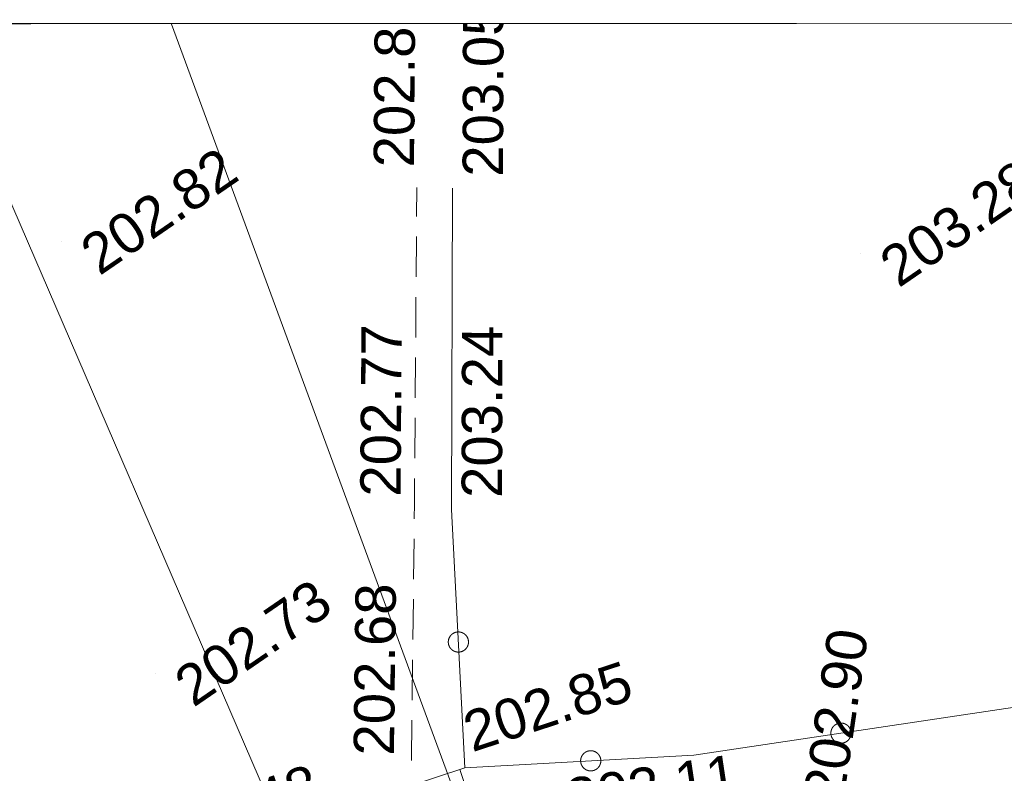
# Model space of a CAD drawing. Header units: millimetres. Extents: x -446952 to 537903, y -185749 to 168493.
# Tile 134 of 155: x 282009 to 306427, y 149791 to 168493. Entities that reach past the tile are written whole.
import ezdxf
from ezdxf.xclip import XClip

# ---------------------------------------------------------------- set-up
doc = ezdxf.new("R2010")
doc.units = ezdxf.units.MM
doc.header["$MEASUREMENT"] = 0
doc.header["$XCLIPFRAME"] = 0
doc.linetypes.add('DISCONTINUOUS', pattern=[1500, 1000, -500])
doc.linetypes.add('Wipeout_Contour', pattern=[1000, 0, -1000])
for name, color, linetype in [('02 AF-17-0322 ZAE POMME- CHANTIER-2018-09-26_2_08-PAP RESEAU TELEPHONE PROJET', 7, 'Continuous'), ('02 AF-17-0322 ZAE POMME- CHANTIER-2018-09-26_2_09-PAP ECLAIRAGE PROJET', 7, 'Continuous'), ('02 AF-17-0322 ZAE POMME- CHANTIER-2018-09-26_2_2D - Dessins placés - Géomètre.2D', 7, 'Continuous'), ('02 AF-17-0322 ZAE POMME- CHANTIER-2018-09-26_2_X-PAP-PL_PT_1_TN décapé', 7, 'Continuous'), ('02 AF-17-0322 ZAE POMME- CHANTIER-2018-09-26_2_X-PTS TOPO-TEXTE TOPOALT', 7, 'Continuous'), ('02 AF-17-0322 ZAE POMME- CHANTIER-2018-09-26_2_X-PTS TOPO-TOPOPOINT', 7, 'Continuous'), ('02 AF-17-0322 ZAE POMME- CHANTIER-2018-09-26_2_Y-FDP TOPO-TOP_BARBULE', 7, 'Continuous'), ('02 AF-17-0322 ZAE POMME- CHANTIER-2018-09-26_2_Y-FDP TOPO-TOP_CLOTURE', 7, 'Continuous'), ('02 AF-17-0322 ZAE POMME- CHANTIER-2018-09-26_2_Y-FDP TOPO-TOP_TALUS', 7, 'Continuous'), ('02 AF-17-0322 ZAE POMME- CHANTIER-2018-09-26_2_Y-FDP TOPO-TOP_TALUS_PIED', 7, 'Continuous'), ('2D - Dessins placés - Géomètre.2D', 7, 'Continuous')]:
    doc.layers.add(name, color=color, linetype=linetype)
doc.styles.add('STYLE_GENERE_4', font='txt')

# ---------------------------------------------------------------- blocks, each defined once
blk = doc.blocks.new('Dessin_1_2', base_point=(-56559339, -2771872408))
at = {"color": 254, "linetype": 'Wipeout_Contour', "lineweight": 0, "ltscale": 2094265.569888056}
blk.add_wipeout([(-446952, -185749), (537903, -185749), (537903, 168493), (-446952, 168064)], dxfattribs=at).dxf.layer = '02 AF-17-0322 ZAE POMME- CHANTIER-2018-09-26_2_2D - Dessins placés - Géomètre.2D'
at = {"layer": '02 AF-17-0322 ZAE POMME- CHANTIER-2018-09-26_2_08-PAP RESEAU TELEPHONE PROJET', "color": 2, "linetype": 'Continuous', "lineweight": 15, "true_color": 0xfff91e}
blk.add_line((305340, 109381), (280467, 167008), dxfattribs=at)
at = {"layer": '02 AF-17-0322 ZAE POMME- CHANTIER-2018-09-26_2_09-PAP ECLAIRAGE PROJET', "color": 5, "linetype": 'Continuous', "lineweight": 15}
blk.add_line((307335, 109777), (285776, 168383), dxfattribs=at)
at = {"layer": '02 AF-17-0322 ZAE POMME- CHANTIER-2018-09-26_2_X-PTS TOPO-TOPOPOINT', "color": 14, "linetype": 'Continuous', "lineweight": 15, "true_color": 0xa80f02}
for p, q in [((291856, 164326), (291856, 164326)), ((292743, 164308), (292743, 164308)), ((283038, 162989), (283038, 162989)), ((302858, 162688), (302858, 162688)), ((291800, 156483), (291800, 156483)), ((292718, 156336), (292718, 156336)), ((285369, 152278), (285369, 152278)), ((298725, 150242), (298725, 150242)), ((291725, 150110), (291725, 150110)), ((293051, 149928), (293051, 149928))]:
    blk.add_line(p, q, dxfattribs=at)
at = {"layer": '02 AF-17-0322 ZAE POMME- CHANTIER-2018-09-26_2_Y-FDP TOPO-TOP_BARBULE', "color": 14, "linetype": 'Continuous', "lineweight": 15, "true_color": 0xa80f02}
blk.add_line((292928, 149888), (293210, 149031), dxfattribs=at)
at = {"layer": '02 AF-17-0322 ZAE POMME- CHANTIER-2018-09-26_2_Y-FDP TOPO-TOP_CLOTURE', "color": 14, "linetype": 'Continuous', "lineweight": 15, "true_color": 0xa80f02, "flags": 128}
for points in [[(292718, 156336), (292743, 164308)], [(293051, 149928), (298725, 150242), (317964, 153117), (321560, 153975), (323362, 161002)], [(293051, 149928), (292718, 156336)]]:
    blk.add_lwpolyline(points, dxfattribs=at)
for points in [[(292902, 152799, 1), (292876, 153299, 1)], [(302129, 150751, 1), (302624, 150825, 1)], [(295921, 150087, 1), (296421, 150115, 1)]]:
    blk.add_lwpolyline(points, format="xyb", close=True, dxfattribs=at)
at = {"layer": '02 AF-17-0322 ZAE POMME- CHANTIER-2018-09-26_2_Y-FDP TOPO-TOP_TALUS', "color": 14, "linetype": 'Continuous', "lineweight": 15, "true_color": 0xa80f02, "flags": 128}
blk.add_lwpolyline([(234528, 139773), (238198, 140031), (252413, 140820), (266577, 144208), (285294, 147371), (293051, 149928)], dxfattribs=at)
at = {"layer": '02 AF-17-0322 ZAE POMME- CHANTIER-2018-09-26_2_Y-FDP TOPO-TOP_TALUS_PIED', "color": 14, "linetype": 'DISCONTINUOUS', "lineweight": 15, "true_color": 0xa80f02, "flags": 128}
blk.add_lwpolyline([(291725, 150110), (291800, 156483), (291856, 164326)], dxfattribs=at)
at = {"layer": '02 AF-17-0322 ZAE POMME- CHANTIER-2018-09-26_2_X-PTS TOPO-TEXTE TOPOALT', "color": 14, "linetype": 'Continuous', "lineweight": 15, "true_color": 0xa80f02, "char_height": 1000, "style": 'STYLE_GENERE_4'}
for s, insert, attachment_point, rotation in [('\\A1;{\\pql;\\fArial|b0|i0|c0|p38;202.86}', (290788, 164831), 1, 89.5949), ('\\A1;{\\pql;\\fArial|b0|i0|c0|p38;203.05}', (292994, 164598), 1, 89.8224), ('\\A1;{\\pql;\\fArial|b0|i0|c0|p38;202.82}', (283420, 162948), 1, 34.5271), ('\\A1;{\\pql;\\fArial|b0|i0|c0|p38;203.28}', (303240, 162647), 1, 34.5271), ('\\A1;{\\pql;\\fArial|b0|i0|c0|p38;202.77}', (290455, 156661), 1, 89.5949), ('\\A1;{\\pql;\\fArial|b0|i0|c0|p38;203.24}', (292969, 156626), 1, 89.8224), ('\\A1;{\\pql;\\fArial|b0|i0|c0|p38;202.73}', (285750, 152237), 1, 34.5271), ('\\A1;{\\pql;\\fArial|b0|i0|c0|p38;202.68}', (290290, 150238), 1, 89.3259), ('\\A1;{\\pql;\\fArial|b0|i0|c0|p38;202.90}', (301444, 149206), 1, 81.6114), ('\\A1;{\\pql;\\fArial|b0|i0|c0|p38;202.85}', (293236, 150296), 7, 18.2444), ('\\A1;{\\pql;\\fArial|b0|i0|c0|p38;203.11}', (295502, 149642), 1, 8.4982), ('\\A1;{\\pql;\\fArial|b0|i0|c0|p38;202.48}', (285479, 147738), 7, 18.2444)]:
    blk.add_mtext(s, dxfattribs=dict(at, insert=insert, attachment_point=attachment_point, rotation=rotation))

msp = doc.modelspace()

# ---------------------------------------------------------------- linework, layer by layer
at = {"layer": '02 AF-17-0322 ZAE POMME- CHANTIER-2018-09-26_2_X-PAP-PL_PT_1_TN décapé', "color": 7, "linetype": 'Continuous', "lineweight": 40, "flags": 128}
msp.add_lwpolyline([(-446952, -185749), (537903, -185749), (537903, 168493), (-446952, 168064)], close=True, dxfattribs=at)

# ---------------------------------------------------------------- next in the draw order: block references
at = {"layer": '2D - Dessins placés - Géomètre.2D', "color": 7, "linetype": 'Continuous', "lineweight": 40}
ref = msp.add_blockref('Dessin_1_2', (-56559339, -2771872408), dxfattribs=at)
XClip(ref).set_block_clipping_path([(-446952.2139278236, -185748.9586169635), (537903.0822630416, -185748.9586169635), (537903.0822630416, 168492.6257651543), (-446952.2139278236, 168063.6339895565)])

doc.saveas('drawing.dxf')
